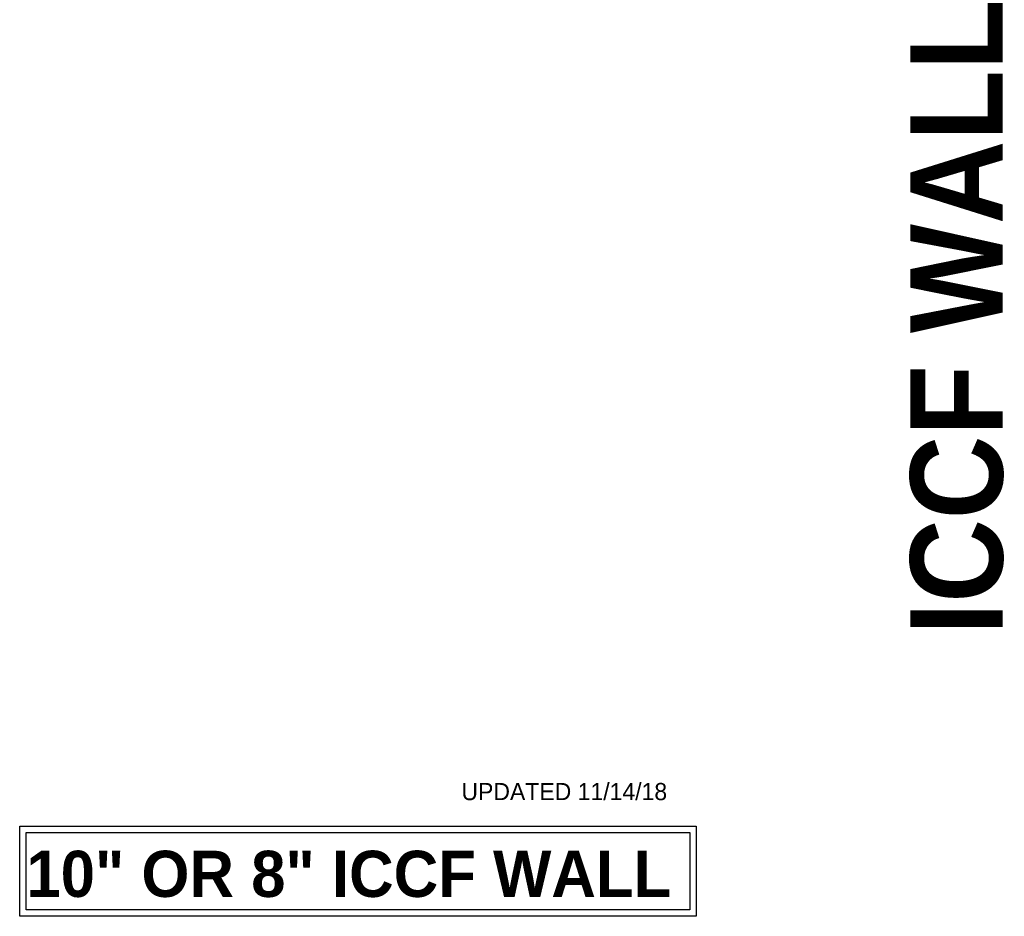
# Model space of a CAD drawing. Header units: inches. Extents: x 0 to 1341, y -35 to 287.
# Tile 9 of 13: x 755 to 831, y 70 to 139. Entities that reach past the tile are written whole.
import ezdxf

# ---------------------------------------------------------------- set-up
doc = ezdxf.new("R2010")
doc.units = ezdxf.units.IN
doc.header["$MEASUREMENT"] = 0
doc.linetypes.add('Hidden 1_16_', pattern=[0.09375, 0.0625, -0.03125])
doc.layers.add('A-ANNO-TEXT', color=2, linetype='Continuous', lineweight=9)
doc.layers.add('A-DETL', color=5, linetype='Hidden 1_16_', lineweight=9)

msp = doc.modelspace()

# ---------------------------------------------------------------- linework, layer by layer
at = {"layer": 'A-DETL', "linetype": 'Continuous', "lineweight": 30}
for p, q in [((754.602, 76.897), (807.102, 76.897)), ((754.602, 69.897), (754.602, 76.897)), ((807.102, 76.897), (807.102, 69.897)), ((755.102, 76.397), (806.602, 76.397)), ((755.102, 70.397), (755.102, 76.397)), ((806.602, 76.397), (806.602, 70.397)), ((806.602, 70.397), (755.102, 70.397)), ((807.102, 69.897), (754.602, 69.897))]:
    msp.add_line(p, q, dxfattribs=at)

# ---------------------------------------------------------------- texts
at = {"layer": 'A-ANNO-TEXT', "color": 253, "insert": (823.727, 91.71), "char_height": 7.16511, "width": 59.904, "attachment_point": 1, "rotation": 90, "line_spacing_factor": 1.063354}
msp.add_mtext('\\fStylus BT|b1|i0|c0|p34|;ICCF WALL', dxfattribs=at)
at = {"layer": 'A-ANNO-TEXT', "color": 7, "attachment_point": 1}
for s, insert, char_height, width, line_spacing_factor in [('\\fStylus BT|b0|i0|c0|p34|;UPDATED 11/14/18', (788.887, 80.247), 1.33411, 20.97, 1.070803), ('\\fStylus BT|b1|i0|c0|p34|;10" OR 8" ICCF WALL', (755.119, 74.984), 3.58255, 60.864, 1.063354)]:
    msp.add_mtext(s, dxfattribs=dict(at, insert=insert, char_height=char_height, width=width, line_spacing_factor=line_spacing_factor))

doc.saveas('drawing.dxf')
